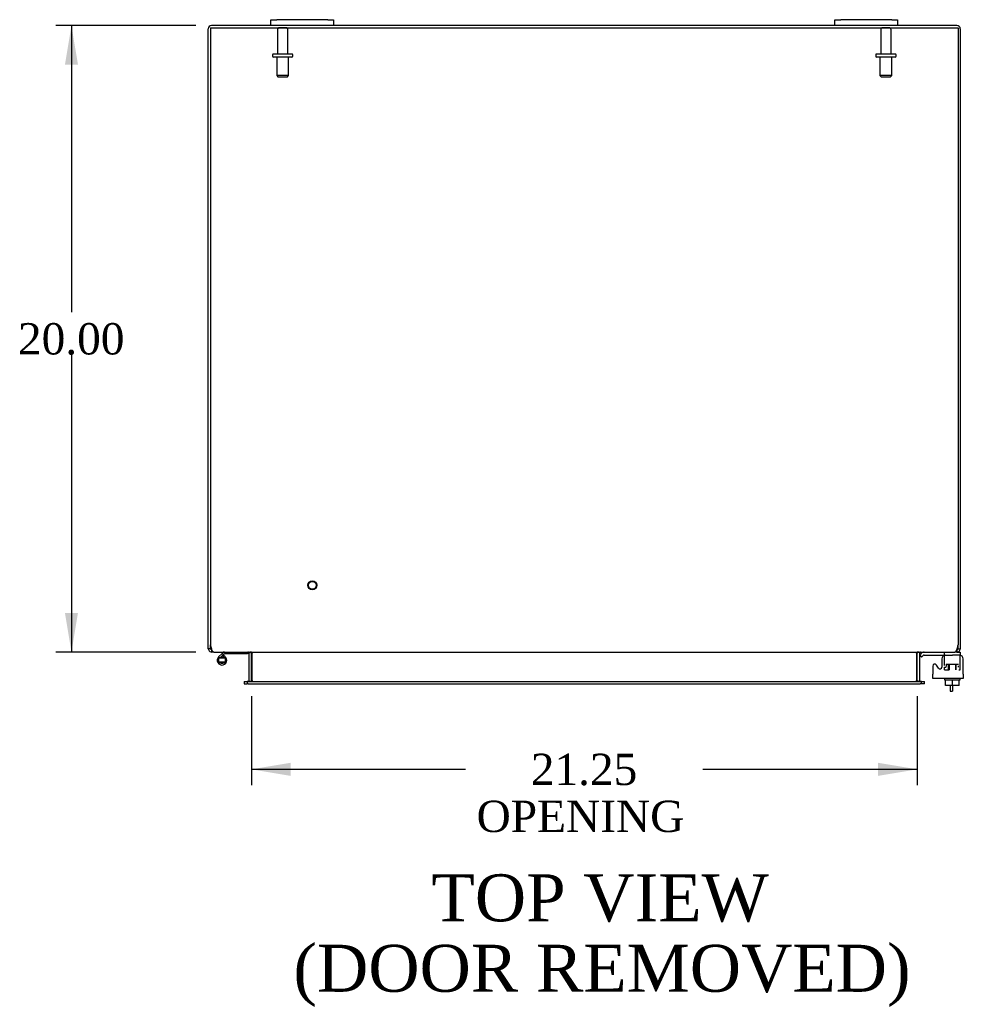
# Model space of a CAD drawing. Header units: inches. Extents: x 6 to 238, y 0 to 158.
# Tile 4 of 7: x 71 to 101, y 110 to 142. Entities that reach past the tile are written whole.
import ezdxf
from ezdxf.enums import TextEntityAlignment as Align

# ---------------------------------------------------------------- set-up
doc = ezdxf.new("R2010")
doc.units = ezdxf.units.IN
doc.header["$MEASUREMENT"] = 0
for name, color, linetype in [('COM40153-1', 7, 'CONTINUOUS'), ('COM42667', 7, 'CONTINUOUS'), ('COM42780', 7, 'CONTINUOUS'), ('COM48483', 7, 'CONTINUOUS'), ('COM48513', 7, 'CONTINUOUS'), ('DEFAULT', 7, 'CONTINUOUS'), ('FET07710', 7, 'CONTINUOUS'), ('HNG10620-26B', 7, 'CONTINUOUS'), ('HNG10620-26P', 7, 'CONTINUOUS'), ('SCC19011', 7, 'CONTINUOUS'), ('STD21878', 7, 'CONTINUOUS'), ('STD26094', 7, 'CONTINUOUS'), ('WAF25035', 7, 'CONTINUOUS')]:
    doc.layers.add(name, color=color, linetype=linetype)
doc.styles.add('SEACAD_TIMES_NEW_ROMAN', font='times.ttf')

# ---------------------------------------------------------------- blocks, each defined once
blk = doc.blocks.new('GDIMGGROUP4')
at = {"layer": 'DEFAULT', "linetype": 'Continuous'}
for points in [[(72.729, 140.251), (73.146, 140.251), (72.937, 141.501)], [(72.729, 122.751), (72.937, 121.501), (73.146, 122.751)]]:
    blk.add_hatch(color=136, dxfattribs=at).paths.add_polyline_path(points)
at = {"layer": 'DEFAULT', "color": 136, "linetype": 'Continuous'}
for p, q in [((76.911, 141.501), (72.437, 141.501)), ((72.937, 141.501), (72.937, 132.351)), ((72.937, 131.001), (72.937, 121.501)), ((76.911, 121.501), (72.437, 121.501))]:
    blk.add_line(p, q, dxfattribs=at)
at = {"layer": 'DEFAULT', "color": 136, "linetype": 'Continuous', "style": 'SEACAD_TIMES_NEW_ROMAN'}
blk.add_text('20.00', height=1, dxfattribs=at).set_placement((71.231, 132.001), align=Align.TOP_LEFT)
blk = doc.blocks.new('GDIMGGROUP18')
at = {"layer": 'DEFAULT', "linetype": 'Continuous'}
for points in [[(79.928, 117.549), (79.928, 117.966), (78.678, 117.757)], [(98.678, 117.549), (99.928, 117.757), (98.678, 117.966)]]:
    blk.add_hatch(color=136, dxfattribs=at).paths.add_polyline_path(points)
at = {"layer": 'DEFAULT', "color": 136, "linetype": 'Continuous'}
for p, q in [((78.678, 120.096), (78.678, 117.257)), ((99.928, 120.096), (99.928, 117.257)), ((85.517, 117.757), (78.678, 117.757)), ((99.928, 117.757), (93.089, 117.757))]:
    blk.add_line(p, q, dxfattribs=at)
at = {"layer": 'DEFAULT', "color": 136, "linetype": 'Continuous', "style": 'SEACAD_TIMES_NEW_ROMAN'}
for s, p in [('21.25', (87.596, 118.257)), ('OPENING ', (85.867, 116.757))]:
    blk.add_text(s, height=1, dxfattribs=at).set_placement(p, align=Align.TOP_LEFT)

msp = doc.modelspace()

# ---------------------------------------------------------------- linework, layer by layer
at = {"layer": 'COM40153-1', "color": 7}
for p, q in [((100.981, 120.43), (100.981, 120.251)), ((101.053, 120.43), (101.053, 120.251)), ((100.981, 120.251), (101.053, 120.251))]:
    msp.add_line(p, q, dxfattribs=at)
at = {"layer": 'COM42667', "color": 7}
for p, q in [((100.428, 121.054), (100.428, 120.799)), ((100.602, 120.989), (100.539, 121.087)), ((100.712, 121.281), (100.712, 121.022)), ((101.398, 120.799), (101.398, 121.281)), ((100.428, 120.656), (100.428, 120.799)), ((101.398, 120.799), (101.398, 120.656)), ((101.398, 120.656), (100.428, 120.656))]:
    msp.add_line(p, q, dxfattribs=at)
for centre, radius, start, end in [((100.837, 121.281), 0.125, 90, 180), ((101.273, 121.281), 0.125, 0, 90), ((100.488, 121.054), 0.06, 32.8455, 180), ((100.652, 121.022), 0.06, 212.8455, 0)]:
    msp.add_arc(centre, radius, start, end, dxfattribs=at)
at = {"layer": 'COM42780', "color": 7}
for p, q in [((100, 121.409), (100.05, 121.459)), ((100, 121.409), (100.067, 121.342)), ((100.067, 121.342), (100.117, 121.392)), ((100.151, 121.406), (101.049, 121.406)), ((100.185, 121.407), (100.185, 121.406)), ((100.185, 121.407), (100.244, 121.407)), ((100.244, 121.407), (100.244, 121.406)), ((100.244, 121.407), (100.273, 121.407)), ((100.273, 121.407), (100.273, 121.406)), ((100.273, 121.407), (100.435, 121.407)), ((100.385, 121.407), (100.385, 121.406)), ((100.435, 121.407), (100.435, 121.406)), ((100.799, 121.361), (100.799, 121.486)), ((101.299, 121.406), (101.049, 121.406)), ((101.195, 121.501), (101.299, 121.501)), ((101.299, 121.501), (101.299, 121.406)), ((101.299, 121.403), (101.299, 121.406)), ((101.299, 121.359), (101.299, 121.403)), ((101.299, 121.07), (101.299, 121.359)), ((100.799, 121.024), (100.854, 121.024)), ((100.799, 120.929), (100.799, 121.015)), ((100.854, 121.119), (101.244, 121.119)), ((100.854, 121.119), (100.854, 121.04)), ((100.924, 120.929), (100.924, 121.119)), ((100.943, 121.119), (100.943, 120.929)), ((101.156, 120.929), (101.156, 121.119)), ((101.174, 120.929), (101.174, 121.119)), ((101.244, 121.024), (101.244, 121.062)), ((101.299, 120.929), (101.299, 121.07)), ((100.799, 120.929), (100.943, 120.929)), ((101.261, 120.929), (101.299, 120.929))]:
    msp.add_line(p, q, dxfattribs=at)
for radius in [0.143, 0.048]:
    msp.add_arc((100.151, 121.358), radius, 90, 135, dxfattribs=at)
msp.add_ellipse((100.549, 120.401), major_axis=(0, 14.322), ratio=0.017455, start_param=-1.524085, end_param=-1.503851, dxfattribs=at)
msp.add_open_spline([(100.796, 121.398), (100.796, 121.4), (100.796, 121.401), (100.794, 121.405), (100.792, 121.406), (100.791, 121.406)], degree=3, knots=[0.6179659, 0.6179659, 0.6179659, 0.6179659, 0.75, 0.75, 1, 1, 1, 1], dxfattribs=at)
at = {"layer": 'COM48483', "color": 7}
for p, q in [((79.303, 141.501), (77.411, 141.501)), ((97.303, 141.501), (81.303, 141.501)), ((101.195, 141.501), (99.303, 141.501)), ((77.303, 121.727), (77.303, 141.393)), ((101.303, 141.393), (101.303, 121.727)), ((77.303, 121.609), (77.303, 121.727)), ((77.375, 121.609), (77.375, 121.727)), ((101.231, 121.609), (101.231, 121.727)), ((101.303, 121.727), (101.303, 121.609)), ((77.375, 121.609), (77.303, 121.609)), ((77.411, 121.573), (77.391, 121.579)), ((77.411, 121.573), (77.411, 121.501)), ((77.48, 121.501), (77.411, 121.501)), ((78.604, 121.475), (78.673, 121.495)), ((78.606, 120.596), (78.606, 121.465)), ((78.678, 120.596), (78.678, 121.465)), ((99.928, 120.596), (99.928, 121.465)), ((100.001, 121.475), (99.932, 121.495)), ((100, 121.465), (100, 120.596)), ((101.195, 121.501), (101.125, 121.501)), ((101.195, 121.573), (101.214, 121.579)), ((101.195, 121.573), (101.195, 121.501)), ((101.231, 121.609), (101.303, 121.609)), ((78.448, 120.56), (78.448, 120.488)), ((78.448, 120.56), (78.518, 120.56)), ((78.448, 120.488), (78.518, 120.488)), ((78.518, 120.56), (78.542, 120.56)), ((78.518, 120.488), (78.542, 120.488)), ((78.603, 120.584), (78.654, 120.566)), ((100.002, 120.584), (99.951, 120.566)), ((100.063, 120.56), (100.087, 120.56)), ((100.087, 120.488), (100.063, 120.488)), ((100.087, 120.56), (100.158, 120.56)), ((100.158, 120.488), (100.087, 120.488)), ((100.158, 120.488), (100.158, 120.56))]:
    msp.add_line(p, q, dxfattribs=at)
for centre, radius, start, end in [((77.411, 141.393), 0.108, 90, 180), ((101.195, 141.393), 0.108, 0, 90), ((77.411, 121.609), 0.108, 180, 237.3569), ((77.411, 121.61), 0.109, 237.4482, 269.9087), ((77.411, 121.609), 0.036, 180, 237.3569), ((78.57, 121.465), 0.036, 16.2206, 89.9999), ((78.57, 121.465), 0.036, 0, 16.2205), ((78.57, 121.465), 0.108, 0, 16.2205), ((100.036, 121.465), 0.108, 163.7795, 180), ((100.036, 121.465), 0.036, 163.7795, 180), ((100.036, 121.465), 0.036, 90.0001, 163.7794), ((101.195, 121.609), 0.108, 270, 302.6431), ((101.195, 121.609), 0.036, 302.6431, 0), ((101.195, 121.609), 0.108, 302.6431, 0), ((78.57, 120.596), 0.036, 270.0001, 340.2178), ((78.57, 120.596), 0.036, 340.2179, 0), ((78.57, 120.596), 0.108, 347.0013, 0), ((100.036, 120.596), 0.108, 180, 192.9987), ((100.036, 120.596), 0.036, 180, 199.7821), ((100.036, 120.596), 0.036, 199.7822, 269.9999)]:
    msp.add_arc(centre, radius, start, end, dxfattribs=at)
at = {"layer": 'COM48513', "color": 7}
for p, q in [((77.375, 141.429), (101.231, 141.429)), ((77.375, 141.429), (77.375, 121.727)), ((101.231, 141.429), (101.231, 121.727)), ((77.48, 121.501), (101.125, 121.501)), ((78.702, 121.475), (78.702, 121.465)), ((78.702, 120.596), (78.702, 121.465)), ((99.903, 121.465), (99.903, 121.475)), ((99.903, 121.465), (99.903, 120.596)), ((78.582, 120.56), (78.542, 120.56)), ((78.542, 120.56), (78.542, 120.488)), ((78.582, 120.488), (78.542, 120.488)), ((78.582, 120.56), (100.023, 120.56)), ((78.582, 120.488), (100.023, 120.488)), ((78.702, 120.596), (78.702, 120.584)), ((99.903, 120.584), (99.903, 120.596)), ((100.063, 120.56), (100.023, 120.56)), ((100.063, 120.488), (100.023, 120.488)), ((100.063, 120.488), (100.063, 120.56))]:
    msp.add_line(p, q, dxfattribs=at)
for centre, radius, start, end in [((77.625, 121.727), 0.25, 180, 208.1546), ((100.981, 121.727), 0.25, 331.8454, 0), ((77.618, 121.654), 0.219, 191.9345, 218.5283), ((77.484, 121.548), 0.0474, 219.5351, 265.4044), ((78.62, 121.358), 0.144, 54.8335, 86.5117), ((99.985, 121.358), 0.144, 93.4883, 125.1665), ((101.122, 121.548), 0.0474, 274.5956, 320.4649), ((100.987, 121.654), 0.219, 321.4717, 348.0655), ((78.61, 120.75), 0.19, 272.3178, 299.1088), ((78.61, 120.75), 0.19, 289.5097, 299.1088), ((99.995, 120.75), 0.19, 240.8912, 267.6822), ((99.995, 120.75), 0.19, 240.8912, 250.4903)]:
    msp.add_arc(centre, radius, start, end, dxfattribs=at)
at = {"layer": 'FET07710', "color": 7}
for p, q in [((79.303, 141.688), (79.49, 141.688)), ((79.303, 141.501), (79.303, 141.688)), ((79.49, 141.501), (79.303, 141.501)), ((81.115, 141.688), (79.49, 141.688)), ((81.115, 141.501), (79.49, 141.501)), ((81.115, 141.688), (81.303, 141.688)), ((81.303, 141.501), (81.115, 141.501)), ((81.303, 141.688), (81.303, 141.501)), ((97.303, 141.688), (97.49, 141.688)), ((97.303, 141.501), (97.303, 141.688)), ((97.49, 141.501), (97.303, 141.501)), ((99.115, 141.688), (97.49, 141.688)), ((99.115, 141.501), (97.49, 141.501)), ((99.115, 141.688), (99.303, 141.688)), ((99.303, 141.501), (99.115, 141.501)), ((99.303, 141.688), (99.303, 141.501))]:
    msp.add_line(p, q, dxfattribs=at)
at = {"layer": 'HNG10620-26B', "color": 7}
for p, q in [((77.742, 121.457), (77.633, 121.349)), ((77.784, 121.415), (77.698, 121.329)), ((77.759, 121.475), (77.742, 121.457)), ((77.742, 121.457), (77.784, 121.415)), ((77.787, 121.387), (77.769, 121.329)), ((77.802, 121.433), (77.784, 121.415)), ((78.558, 121.441), (77.822, 121.441)), ((78.558, 121.501), (78.558, 121.441))]:
    msp.add_line(p, q, dxfattribs=at)
for centre, radius, start, end in [((77.742, 121.24), 0.154, 135, 72.8181), ((77.822, 121.412), 0.089, 90, 135), ((77.822, 121.412), 0.029, 90, 135)]:
    msp.add_arc(centre, radius, start, end, dxfattribs=at)
at = {"layer": 'HNG10620-26P', "color": 7}
for p, q in [((77.627, 121.305), (77.627, 121.175)), ((77.857, 121.305), (77.627, 121.305)), ((77.857, 121.175), (77.627, 121.175)), ((77.857, 121.175), (77.857, 121.305))]:
    msp.add_line(p, q, dxfattribs=at)
for centre, start, end in [((77.746, 121.071), 90.9722, 117.1004), ((77.737, 121.071), 62.9012, 89.0261), ((77.746, 121.408), 242.9006, 269.0262), ((77.737, 121.408), 270.9722, 297.1006)]:
    msp.add_arc(centre, 0.262, start, end, dxfattribs=at)
at = {"layer": 'SCC19011', "color": 7}
for p, q in [((100.834, 120.43), (100.834, 120.611)), ((101.049, 120.43), (100.834, 120.43)), ((101.049, 120.43), (101.049, 120.611)), ((101.264, 120.43), (101.049, 120.43)), ((101.264, 120.43), (101.264, 120.611))]:
    msp.add_line(p, q, dxfattribs=at)
at = {"layer": 'STD21878', "color": 7}
for radius in [0.141, 0.125]:
    msp.add_circle((80.625, 123.633), radius, dxfattribs=at)
at = {"layer": 'STD26094', "color": 7}
for p, q in [((79.513, 141.369), (79.513, 140.592)), ((79.783, 141.429), (79.573, 141.429)), ((79.843, 140.592), (79.843, 141.369)), ((98.763, 141.369), (98.763, 140.592)), ((99.033, 141.429), (98.823, 141.429)), ((99.093, 140.592), (99.093, 141.369)), ((79.353, 140.562), (79.353, 140.522)), ((79.973, 140.592), (79.383, 140.592)), ((80.003, 140.522), (80.003, 140.562)), ((98.603, 140.562), (98.603, 140.522)), ((99.223, 140.592), (98.633, 140.592)), ((99.253, 140.522), (99.253, 140.562)), ((79.973, 140.492), (79.383, 140.492)), ((79.49, 140.492), (79.49, 139.905)), ((79.865, 139.905), (79.865, 140.492)), ((99.223, 140.492), (98.633, 140.492)), ((98.74, 140.492), (98.74, 139.905)), ((99.115, 139.905), (99.115, 140.492)), ((79.865, 139.905), (79.49, 139.905)), ((79.49, 139.905), (79.528, 139.867)), ((79.828, 139.867), (79.865, 139.905)), ((99.115, 139.905), (98.74, 139.905)), ((98.74, 139.905), (98.778, 139.867)), ((99.078, 139.867), (99.115, 139.905)), ((79.528, 139.867), (79.828, 139.867)), ((98.778, 139.867), (99.078, 139.867))]:
    msp.add_line(p, q, dxfattribs=at)
for centre, radius, start, end in [((79.573, 141.369), 0.06, 90, 180), ((79.783, 141.369), 0.06, 0, 90), ((98.823, 141.369), 0.06, 90, 180), ((99.033, 141.369), 0.06, 0, 90), ((79.383, 140.562), 0.03, 90, 180), ((79.383, 140.522), 0.03, 180, 270), ((79.973, 140.562), 0.03, 0, 90), ((79.973, 140.522), 0.03, 270, 0), ((98.633, 140.562), 0.03, 90, 180), ((98.633, 140.522), 0.03, 180, 270), ((99.223, 140.562), 0.03, 0, 90), ((99.223, 140.522), 0.03, 270, 0)]:
    msp.add_arc(centre, radius, start, end, dxfattribs=at)
at = {"layer": 'WAF25035', "color": 7}
for p, q in [((100.799, 120.656), (100.799, 120.611)), ((100.799, 120.611), (101.299, 120.611)), ((101.299, 120.611), (101.299, 120.656))]:
    msp.add_line(p, q, dxfattribs=at)

# ---------------------------------------------------------------- block references
at = {"layer": 'DEFAULT', "color": 7}
for name in ['GDIMGGROUP4', 'GDIMGGROUP18']:
    msp.add_blockref(name, (0, 0), dxfattribs=at)

# ---------------------------------------------------------------- texts
at = {"layer": 'DEFAULT', "color": 7, "style": 'SEACAD_TIMES_NEW_ROMAN'}
for s, p in [('TOP VIEW', (84.427, 114.407)), ('(DOOR REMOVED)', (80.02, 112.157))]:
    msp.add_text(s, height=1.5, dxfattribs=at).set_placement(p, align=Align.TOP_LEFT)

doc.saveas('drawing.dxf')
